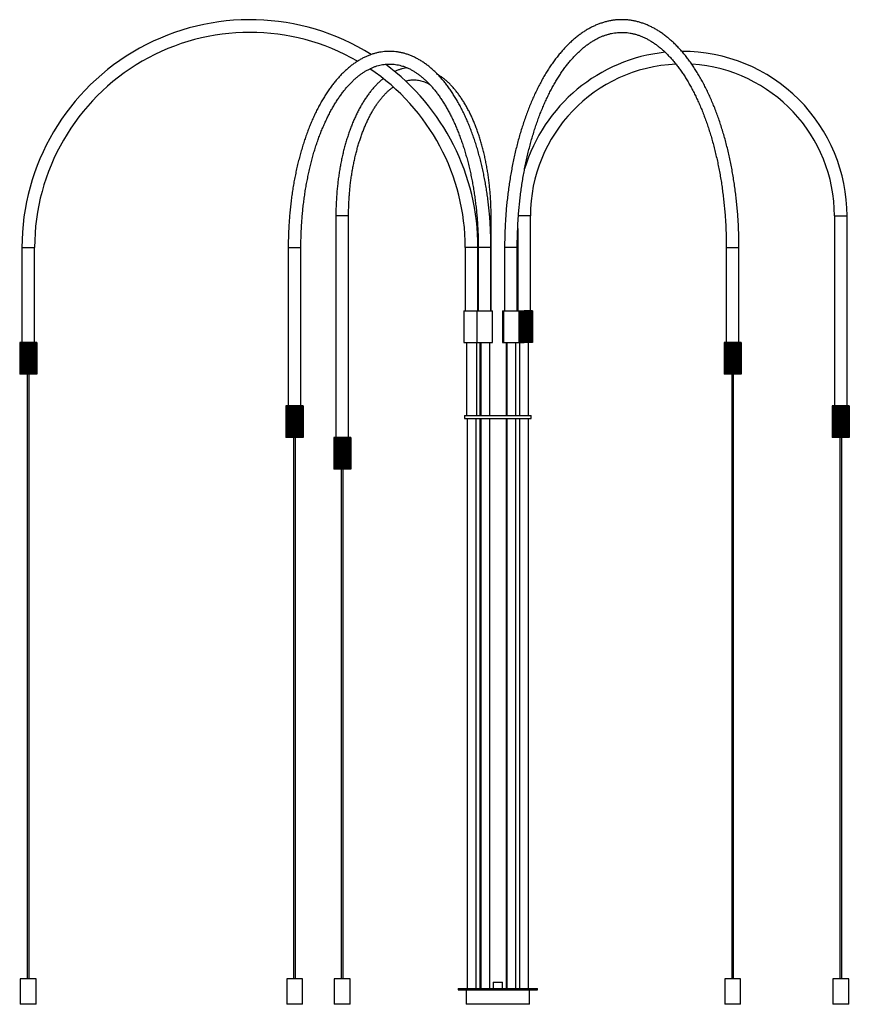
# Paper-space layout '_Izquierda' of a CAD drawing. Header units: millimetres. Extents: x -755 to 555, y -23 to 1532.
import ezdxf

# ---------------------------------------------------------------- set-up
doc = ezdxf.new("R2010")
doc.units = ezdxf.units.MM

psp = doc.layouts.new('_Izquierda')

# ---------------------------------------------------------------- linework, layer by layer
at = {"color": 7, "linetype": 'Continuous', "lineweight": 25}
for p, q in [((-255.7, 1222), (-255.7, 872)), ((-235.7, 872), (-235.7, 1222)), ((-10.7, 1072), (-10.7, 1222)), ((51.4, 1072), (51.4, 1222)), ((531.4, 1222), (531.4, 922)), ((551.4, 922), (551.4, 1222)), ((31.4, 1202.4), (31.4, 1072)), ((-751.4, 1172), (-751.4, 1022)), ((-731.4, 1022), (-731.4, 1172)), ((-330.9, 1172), (-330.9, 922)), ((-310.9, 922), (-310.9, 1172)), ((-51.4, 1172), (-51.4, 1072)), ((-31.4, 1072), (-31.4, 1172)), ((-30.9, 1172), (-30.9, 1072)), ((-10.9, 1072), (-10.9, 1172)), ((10.7, 1172), (10.7, 1072)), ((30.7, 1072), (30.7, 1172)), ((360.7, 1172), (360.7, 1022)), ((380.7, 1022), (380.7, 1172)), ((-53.9, 1072), (-53.9, 1022)), ((-53.9, 1072), (-8.4, 1072)), ((-33.4, 1072), (-33.4, 1022)), ((-8.4, 1022), (-8.4, 1072)), ((7.4, 1072), (7.4, 1022)), ((7.4, 1072), (41.6, 1072)), ((8.9, 1072), (8.9, 1022)), ((33.9, 1022), (33.9, 1072)), ((35, 1072), (35, 1022)), ((36.3, 1072), (36.3, 1022)), ((38.2, 1072), (38.2, 1022)), ((39.5, 1072), (39.5, 1022)), ((41.5, 1072), (41.5, 1022)), ((54.9, 1072), (41.7, 1072)), ((42.9, 1072), (42.9, 1022)), ((44.9, 1072), (44.9, 1022)), ((46.2, 1072), (46.2, 1022)), ((48, 1072), (48, 1022)), ((49.2, 1072), (49.2, 1022)), ((50.8, 1072), (50.8, 1022)), ((51.7, 1072), (51.7, 1022)), ((52.9, 1072), (52.9, 1022)), ((53.6, 1072), (53.6, 1022)), ((54.3, 1072), (54.3, 1022)), ((54.6, 1072), (54.6, 1022)), ((54.9, 1072), (54.9, 1022)), ((-727.9, 1022), (-754.9, 1022)), ((-754.9, 1022), (-754.9, 972)), ((-754.6, 1022), (-754.6, 972)), ((-754.3, 1022), (-754.3, 972)), ((-753.6, 1022), (-753.6, 972)), ((-752.9, 1022), (-752.9, 972)), ((-751.7, 1022), (-751.7, 972)), ((-750.9, 1022), (-750.9, 972)), ((-750.8, 1022), (-750.8, 972)), ((-749.2, 1022), (-749.2, 972)), ((-748.5, 1022), (-748.5, 972)), ((-748, 1022), (-748, 972)), ((-746.2, 1022), (-746.2, 972)), ((-745.8, 1022), (-745.8, 972)), ((-744.9, 1022), (-744.9, 972)), ((-742.9, 1022), (-742.9, 972)), ((-742.7, 1022), (-742.7, 972)), ((-741.6, 972), (-741.6, 1022)), ((-741.5, 1022), (-741.5, 972)), ((-739.5, 1022), (-739.5, 972)), ((-738.5, 972), (-738.5, 1022)), ((-738.2, 1022), (-738.2, 972)), ((-736.3, 1022), (-736.3, 972)), ((-735.5, 972), (-735.5, 1022)), ((-735, 1022), (-735, 972)), ((-733.3, 1022), (-733.3, 972)), ((-733, 972), (-733, 1022)), ((-732.2, 1022), (-732.2, 972)), ((-730.9, 1022), (-730.9, 972)), ((-730, 1022), (-730, 972)), ((-729.1, 1022), (-729.1, 972)), ((-728.5, 1022), (-728.5, 972)), ((-728.1, 1022), (-728.1, 972)), ((-727.9, 1022), (-727.9, 972)), ((-53.9, 1022), (-8.4, 1022)), ((-49.4, 1022), (-49.4, 907)), ((-33.4, 907), (-33.4, 1022)), ((-28.4, 1022), (-28.4, 907)), ((-26.9, 1022), (-26.9, 907)), ((-12.9, 907), (-12.9, 1022)), ((7.4, 1022), (41.6, 1022)), ((12.9, 1022), (12.9, 907)), ((14.4, 1022), (14.4, 907)), ((28.4, 907), (28.4, 1022)), ((34.4, 1022), (34.4, 907)), ((54.9, 1022), (41.7, 1022)), ((48.4, 907), (48.4, 1022)), ((357.2, 1022), (357.2, 972)), ((384.2, 1022), (357.2, 1022)), ((357.4, 1022), (357.4, 972)), ((357.8, 1022), (357.8, 972)), ((358.5, 1022), (358.5, 972)), ((359.2, 1022), (359.2, 972)), ((360.4, 1022), (360.4, 972)), ((361.2, 1022), (361.2, 972)), ((361.3, 1022), (361.3, 972)), ((362.9, 1022), (362.9, 972)), ((363.5, 1022), (363.5, 972)), ((364, 1022), (364, 972)), ((365.8, 1022), (365.8, 972)), ((366.3, 1022), (366.3, 972)), ((367.2, 1022), (367.2, 972)), ((369.1, 1022), (369.1, 972)), ((369.3, 1022), (369.3, 972)), ((370.5, 1022), (370.5, 972)), ((370.5, 972), (370.5, 1022)), ((372.5, 1022), (372.5, 972)), ((373.6, 972), (373.6, 1022)), ((373.9, 1022), (373.9, 972)), ((375.8, 1022), (375.8, 972)), ((376.5, 972), (376.5, 1022)), ((377.1, 1022), (377.1, 972)), ((378.8, 1022), (378.8, 972)), ((379.1, 972), (379.1, 1022)), ((379.8, 1022), (379.8, 972)), ((381.2, 1022), (381.2, 972)), ((382, 1022), (382, 972)), ((383, 1022), (383, 972)), ((383.5, 1022), (383.5, 972)), ((384, 1022), (384, 972)), ((384.2, 1022), (384.2, 972)), ((-727.9, 972), (-754.9, 972)), ((-742.9, 972), (-742.9, 17)), ((-739.9, 17), (-739.9, 972)), ((384.2, 972), (357.2, 972)), ((369.2, 972), (369.2, 17)), ((372.2, 17), (372.2, 972)), ((-330.9, 922), (-334.5, 922)), ((-334.5, 922), (-334.5, 872)), ((-334.3, 922), (-334.3, 872)), ((-334.1, 922), (-334.1, 872)), ((-333.5, 922), (-333.5, 872)), ((-332.9, 922), (-332.9, 872)), ((-331.8, 922), (-331.8, 872)), ((-330.9, 922), (-330.9, 872)), ((-311, 922), (-330.9, 922)), ((-330.9, 922), (-330.9, 872)), ((-329.4, 922), (-329.4, 872)), ((-328.7, 922), (-328.7, 872)), ((-328.3, 922), (-328.3, 872)), ((-326.6, 922), (-326.6, 872)), ((-326.1, 922), (-326.1, 872)), ((-325.3, 922), (-325.3, 872)), ((-323.3, 922), (-323.3, 872)), ((-323.1, 922), (-323.1, 872)), ((-321.9, 922), (-321.9, 872)), ((-319.9, 922), (-319.9, 872)), ((-318.8, 872), (-318.8, 922)), ((-318.5, 922), (-318.5, 872)), ((-316.6, 922), (-316.6, 872)), ((-315.8, 872), (-315.8, 922)), ((-315.3, 922), (-315.3, 872)), ((-313.6, 922), (-313.6, 872)), ((-313.1, 872), (-313.1, 922)), ((-312.4, 922), (-312.4, 872)), ((-311, 922), (-311, 872)), ((-311, 872), (-311, 922)), ((-307.4, 922), (-311, 922)), ((-310.1, 922), (-310.1, 872)), ((-309, 922), (-309, 872)), ((-308.4, 922), (-308.4, 872)), ((-307.8, 922), (-307.8, 872)), ((-307.5, 922), (-307.5, 872)), ((-307.4, 922), (-307.4, 872)), ((531.1, 922), (527.9, 922)), ((527.9, 922), (527.9, 872)), ((528.1, 922), (528.1, 872)), ((528.6, 922), (528.6, 872)), ((529.2, 922), (529.2, 872)), ((530.2, 922), (530.2, 872)), ((531.1, 922), (531.1, 872)), ((551.6, 922), (531.1, 922)), ((531.1, 922), (531.1, 872)), ((532.5, 922), (532.5, 872)), ((533.3, 922), (533.3, 872)), ((533.8, 922), (533.8, 872)), ((535.5, 922), (535.5, 872)), ((536, 922), (536, 872)), ((536.9, 922), (536.9, 872)), ((538.8, 922), (538.8, 872)), ((539.1, 922), (539.1, 872)), ((540.4, 922), (540.4, 872)), ((542.4, 922), (542.4, 872)), ((543.6, 872), (543.6, 922)), ((543.9, 922), (543.9, 872)), ((545.8, 922), (545.8, 872)), ((546.7, 872), (546.7, 922)), ((547.3, 922), (547.3, 872)), ((549, 922), (549, 872)), ((549.5, 872), (549.5, 922)), ((550.2, 922), (550.2, 872)), ((551.6, 922), (551.6, 872)), ((551.7, 872), (551.7, 922)), ((554.9, 922), (551.7, 922)), ((552.6, 922), (552.6, 872)), ((553.6, 922), (553.6, 872)), ((554.2, 922), (554.2, 872)), ((554.7, 922), (554.7, 872)), ((554.9, 922), (554.9, 872)), ((-52.5, 907), (-52.5, 902)), ((-52.5, 907), (52.5, 907)), ((-52.5, 902), (52.5, 902)), ((-48.4, 902), (-48.4, 2)), ((-34.4, 2), (-34.4, 902)), ((-28.4, 902), (-28.4, 2)), ((-26.9, 902), (-26.9, 2)), ((-12.9, 2), (-12.9, 902)), ((12.9, 902), (12.9, 2)), ((14.4, 902), (14.4, 2)), ((28.4, 2), (28.4, 902)), ((34.4, 902), (34.4, 2)), ((48.4, 2), (48.4, 902)), ((52.5, 902), (52.5, 907)), ((-330.9, 872), (-334.5, 872)), ((-311, 872), (-330.9, 872)), ((-322.4, 872), (-322.4, 17)), ((-319.4, 17), (-319.4, 872)), ((-307.4, 872), (-311, 872)), ((-255.7, 872), (-259.2, 872)), ((-259.2, 872), (-259.2, 822)), ((-259.1, 872), (-259.1, 822)), ((-258.8, 872), (-258.8, 822)), ((-258.2, 872), (-258.2, 822)), ((-257.6, 872), (-257.6, 822)), ((-256.6, 872), (-256.6, 822)), ((-255.7, 872), (-255.7, 822)), ((-235.7, 872), (-255.7, 872)), ((-255.7, 872), (-255.7, 822)), ((-254.2, 872), (-254.2, 822)), ((-253.5, 872), (-253.5, 822)), ((-253.1, 872), (-253.1, 822)), ((-251.3, 872), (-251.3, 822)), ((-250.8, 872), (-250.8, 822)), ((-250, 872), (-250, 822)), ((-248.1, 872), (-248.1, 822)), ((-247.8, 872), (-247.8, 822)), ((-246.7, 872), (-246.7, 822)), ((-244.7, 872), (-244.7, 822)), ((-243.6, 822), (-243.6, 872)), ((-243.3, 872), (-243.3, 822)), ((-241.4, 872), (-241.4, 822)), ((-240.6, 822), (-240.6, 872)), ((-240.1, 872), (-240.1, 822)), ((-238.3, 872), (-238.3, 822)), ((-237.9, 822), (-237.9, 872)), ((-237.2, 872), (-237.2, 822)), ((-235.7, 872), (-235.7, 822)), ((-235.7, 822), (-235.7, 872)), ((-232.2, 872), (-235.7, 872)), ((-234.8, 872), (-234.8, 822)), ((-233.8, 872), (-233.8, 822)), ((-233.2, 872), (-233.2, 822)), ((-232.5, 872), (-232.5, 822)), ((-232.3, 872), (-232.3, 822)), ((-232.2, 872), (-232.2, 822)), ((531.1, 872), (527.9, 872)), ((551.6, 872), (531.1, 872)), ((539.9, 872), (539.9, 17)), ((542.9, 17), (542.9, 872)), ((554.9, 872), (551.7, 872)), ((-255.7, 822), (-259.2, 822)), ((-235.7, 822), (-255.7, 822)), ((-247.2, 822), (-247.2, 17)), ((-244.2, 17), (-244.2, 822)), ((-232.2, 822), (-235.7, 822)), ((-753.9, 17), (-753.9, -23)), ((-728.9, 17), (-753.9, 17)), ((-728.9, -23), (-728.9, 17)), ((-333.4, 17), (-333.4, -23)), ((-308.4, 17), (-333.4, 17)), ((-308.4, -23), (-308.4, 17)), ((-258.2, 17), (-258.2, -23)), ((-233.2, 17), (-258.2, 17)), ((-233.2, -23), (-233.2, 17)), ((358.2, 17), (358.2, -23)), ((383.2, 17), (358.2, 17)), ((383.2, -23), (383.2, 17)), ((528.9, 17), (528.9, -23)), ((553.9, 17), (528.9, 17)), ((553.9, -23), (553.9, 17)), ((-62.5, 2), (-62.5, 0)), ((-62.5, 2), (62.5, 2)), ((-62.5, 0), (62.5, 0)), ((-50, 0), (-50, -23)), ((-7.5, 12), (-7.5, 2)), ((-7.5, 12), (7.5, 12)), ((7.5, 2), (7.5, 12)), ((50, -23), (50, 0)), ((62.5, 0), (62.5, 2)), ((-728.9, -23), (-753.9, -23)), ((-308.4, -23), (-333.4, -23)), ((-233.2, -23), (-258.2, -23)), ((50, -23), (-50, -23)), ((383.2, -23), (358.2, -23)), ((553.9, -23), (528.9, -23))]:
    psp.add_line(p, q, dxfattribs=at)
at = {"color": 8, "linetype": 'Continuous', "lineweight": 25}
for p, q in [((-235.7, 1222), (-255.7, 1222)), ((-13, 1222), (-10.7, 1222)), ((51.4, 1222), (32.4, 1222)), ((531.4, 1222), (551.4, 1222)), ((-751.4, 1172), (-731.4, 1172)), ((-330.9, 1172), (-310.9, 1172)), ((-31.4, 1172), (-51.4, 1172)), ((-10.9, 1172), (-30.9, 1172)), ((30.7, 1172), (10.7, 1172)), ((360.7, 1172), (380.7, 1172))]:
    psp.add_line(p, q, dxfattribs=at)
at = {"color": 7, "linetype": 'Continuous', "lineweight": 25}
for centre, radius, start, end in [((-391.4, 1172), 360, 57.9109, 180), ((-391.4, 1172), 340, 60.0284, 180), ((291.4, 1222), 260, 95.984, 163.4099), ((291.4, 1222), 260, 0, 90.18), ((291.4, 1222), 240, 92.4274, 180), ((-391.4, 1172), 340, 0, 56.1853), ((-391.4, 1172), 360, 0, 53.5713), ((291.4, 1222), 240, 0, 86.4055)]:
    psp.add_arc(centre, radius, start, end, dxfattribs=at)
for points, knots in [([(380.7, 1172), (380.7, 1173.9), (380.7, 1179.3), (380.5, 1188.3), (380.2, 1198.9), (379.7, 1209.5), (379.1, 1220.1), (378.3, 1230.6), (377.3, 1241.1), (376.2, 1251.5), (374.9, 1261.8), (373.5, 1272.1), (371.9, 1282.3), (370.2, 1292.4), (368.3, 1302.4), (366.3, 1312.3), (364.1, 1322), (361.8, 1331.6), (359.3, 1341.1), (356.7, 1350.5), (353.9, 1359.7), (351, 1368.7), (348, 1377.6), (344.8, 1386.2), (341.5, 1394.7), (338.1, 1403), (334.5, 1411.1), (330.8, 1419), (327, 1426.7), (323.1, 1434.2), (319, 1441.4), (314.9, 1448.4), (310.6, 1455.2), (306.2, 1461.7), (301.7, 1468), (297.2, 1474), (292.5, 1479.7), (287.7, 1485.2), (282.8, 1490.4), (277.9, 1495.3), (272.8, 1499.9), (267.7, 1504.2), (262.5, 1508.2), (257.3, 1512), (252, 1515.4), (246.6, 1518.5), (241.2, 1521.2), (235.7, 1523.7), (230.3, 1525.9), (224.8, 1527.7), (219.2, 1529.2), (213.7, 1530.4), (208.1, 1531.3), (202.6, 1531.8), (197, 1532), (191.5, 1532), (185.9, 1531.6), (180.4, 1530.9), (174.9, 1529.8), (169.4, 1528.5), (163.9, 1526.8), (158.5, 1524.9), (153, 1522.6), (147.7, 1520), (142.3, 1517.1), (137, 1513.9), (131.8, 1510.3), (126.6, 1506.5), (121.5, 1502.4), (116.4, 1498), (111.4, 1493.2), (106.5, 1488.2), (101.7, 1482.9), (97, 1477.4), (92.3, 1471.5), (87.8, 1465.4), (83.3, 1459.1), (79, 1452.5), (74.8, 1445.6), (70.7, 1438.5), (66.7, 1431.2), (62.8, 1423.6), (59, 1415.8), (55.4, 1407.9), (51.9, 1399.7), (48.5, 1391.3), (45.3, 1382.7), (42.1, 1374), (39.2, 1365), (36.3, 1355.9), (33.6, 1346.7), (31, 1337.3), (28.6, 1327.7), (26.4, 1318), (24.2, 1308.2), (22.3, 1298.3), (20.4, 1288.3), (18.8, 1278.1), (17.3, 1267.9), (15.9, 1257.6), (14.7, 1247.2), (13.6, 1236.8), (12.7, 1226.3), (12, 1215.7), (11.4, 1205.1), (11, 1194.5), (10.8, 1184.1), (10.7, 1176.6), (10.7, 1172.6), (10.7, 1172)], [0, 0, 0, 0, 0.005005, 0.014498, 0.023991, 0.033485, 0.042979, 0.052474, 0.061969, 0.071466, 0.080964, 0.090463, 0.099964, 0.109466, 0.118971, 0.128477, 0.137986, 0.147497, 0.157011, 0.166528, 0.176048, 0.185572, 0.195098, 0.204628, 0.214162, 0.2237, 0.233242, 0.242787, 0.252337, 0.26189, 0.271447, 0.281007, 0.29057, 0.300135, 0.309702, 0.319268, 0.328833, 0.338393, 0.347948, 0.357495, 0.367031, 0.376551, 0.386054, 0.395535, 0.40499, 0.414417, 0.423811, 0.433171, 0.442496, 0.451785, 0.46104, 0.470263, 0.479458, 0.488631, 0.497788, 0.506937, 0.516083, 0.525233, 0.534394, 0.543574, 0.552776, 0.562008, 0.571271, 0.580568, 0.5899, 0.599267, 0.608666, 0.618095, 0.627551, 0.637031, 0.646532, 0.656049, 0.665579, 0.67512, 0.684668, 0.694222, 0.703778, 0.713336, 0.722894, 0.732451, 0.742005, 0.751557, 0.761106, 0.770652, 0.780194, 0.789733, 0.799268, 0.808799, 0.818327, 0.827851, 0.837373, 0.846891, 0.856406, 0.865919, 0.875429, 0.884936, 0.894442, 0.903945, 0.913447, 0.922947, 0.932445, 0.941942, 0.951438, 0.960933, 0.970428, 0.979922, 0.989415, 0.998409, 1, 1, 1, 1]), ([(30.7, 1172), (30.7, 1173.8), (30.7, 1179.1), (30.8, 1187.8), (31.2, 1198.2), (31.6, 1208.5), (32.3, 1218.8), (33, 1229.1), (34, 1239.3), (35.1, 1249.5), (36.3, 1259.5), (37.7, 1269.5), (39.2, 1279.4), (40.9, 1289.2), (42.8, 1298.9), (44.7, 1308.5), (46.9, 1317.9), (49.1, 1327.2), (51.5, 1336.3), (54, 1345.3), (56.7, 1354.2), (59.5, 1362.8), (62.4, 1371.3), (65.4, 1379.6), (68.6, 1387.7), (71.9, 1395.6), (75.2, 1403.3), (78.7, 1410.7), (82.3, 1418), (86, 1425), (89.8, 1431.7), (93.7, 1438.2), (97.7, 1444.5), (101.7, 1450.5), (105.9, 1456.3), (110.1, 1461.8), (114.4, 1467), (118.7, 1472), (123.1, 1476.6), (127.6, 1481), (132.1, 1485.1), (136.6, 1489), (141.2, 1492.5), (145.9, 1495.8), (150.6, 1498.7), (155.3, 1501.4), (160, 1503.8), (164.8, 1505.9), (169.6, 1507.6), (174.5, 1509.1), (179.3, 1510.3), (184.2, 1511.2), (189.1, 1511.8), (194, 1512), (199, 1512), (203.9, 1511.6), (208.9, 1510.9), (213.8, 1509.9), (218.7, 1508.6), (223.6, 1507), (228.4, 1505.1), (233.3, 1502.9), (238, 1500.3), (242.8, 1497.5), (247.5, 1494.4), (252.1, 1491), (256.7, 1487.3), (261.3, 1483.4), (265.8, 1479.1), (270.2, 1474.6), (274.6, 1469.8), (279, 1464.7), (283.2, 1459.3), (287.4, 1453.7), (291.5, 1447.8), (295.5, 1441.7), (299.4, 1435.3), (303.3, 1428.7), (307, 1421.8), (310.7, 1414.7), (314.2, 1407.3), (317.7, 1399.8), (321, 1392), (324.2, 1384), (327.3, 1375.8), (330.3, 1367.5), (333.2, 1358.9), (335.9, 1350.2), (338.5, 1341.3), (341, 1332.2), (343.3, 1323), (345.5, 1313.6), (347.6, 1304.1), (349.5, 1294.5), (351.2, 1284.8), (352.9, 1274.9), (354.3, 1265), (355.6, 1255), (356.8, 1244.9), (357.8, 1234.7), (358.7, 1224.5), (359.4, 1214.2), (360, 1203.9), (360.4, 1193.5), (360.6, 1183.3), (360.7, 1176.2), (360.7, 1172.4), (360.7, 1172)], [0, 0, 0, 0, 0.005058, 0.014687, 0.024315, 0.033944, 0.043571, 0.053198, 0.062824, 0.072449, 0.082073, 0.091695, 0.101315, 0.110933, 0.12055, 0.130164, 0.139775, 0.149384, 0.15899, 0.168593, 0.178193, 0.187789, 0.197381, 0.20697, 0.216554, 0.226134, 0.23571, 0.245282, 0.25485, 0.264413, 0.273972, 0.283527, 0.29308, 0.302629, 0.312176, 0.321723, 0.33127, 0.340818, 0.35037, 0.359928, 0.369495, 0.379074, 0.38867, 0.398287, 0.40793, 0.417605, 0.427317, 0.437073, 0.446877, 0.456732, 0.466641, 0.476601, 0.486608, 0.496652, 0.506722, 0.516799, 0.526863, 0.536899, 0.546894, 0.556842, 0.566737, 0.576579, 0.586371, 0.596117, 0.605822, 0.615492, 0.625132, 0.634748, 0.644346, 0.653928, 0.6635, 0.673063, 0.682622, 0.692178, 0.701732, 0.711287, 0.720842, 0.7304, 0.73996, 0.749524, 0.759091, 0.768662, 0.778237, 0.787816, 0.7974, 0.806986, 0.816577, 0.826172, 0.83577, 0.845371, 0.854976, 0.864583, 0.874193, 0.883806, 0.893421, 0.903039, 0.912658, 0.922279, 0.931902, 0.941526, 0.951152, 0.960778, 0.970405, 0.980033, 0.989662, 0.998784, 1, 1, 1, 1]), ([(-10.9, 1172), (-10.9, 1173.7), (-11, 1178.8), (-11.1, 1187.1), (-11.4, 1196.9), (-11.9, 1206.8), (-12.5, 1216.6), (-13.3, 1226.3), (-14.3, 1236), (-15.4, 1245.7), (-16.7, 1255.2), (-18.1, 1264.7), (-19.7, 1274.1), (-21.4, 1283.4), (-23.3, 1292.5), (-25.3, 1301.6), (-27.5, 1310.5), (-29.8, 1319.3), (-32.3, 1327.9), (-34.9, 1336.4), (-37.7, 1344.7), (-40.6, 1352.9), (-43.6, 1360.8), (-46.7, 1368.6), (-50, 1376.2), (-53.4, 1383.6), (-57, 1390.7), (-60.6, 1397.7), (-64.4, 1404.4), (-68.3, 1410.9), (-72.3, 1417.1), (-76.4, 1423.1), (-80.6, 1428.9), (-84.9, 1434.3), (-89.4, 1439.5), (-93.9, 1444.5), (-98.5, 1449.1), (-103.2, 1453.5), (-107.9, 1457.6), (-112.8, 1461.3), (-117.7, 1464.8), (-122.7, 1468), (-127.7, 1470.8), (-132.7, 1473.3), (-137.8, 1475.5), (-143, 1477.4), (-148.1, 1479), (-153.3, 1480.2), (-158.5, 1481.1), (-163.7, 1481.7), (-168.9, 1482), (-174, 1482), (-179.2, 1481.6), (-184.4, 1481), (-189.5, 1480), (-194.7, 1478.7), (-199.8, 1477.1), (-204.8, 1475.2), (-209.9, 1473), (-214.9, 1470.4), (-219.9, 1467.6), (-224.8, 1464.4), (-229.6, 1460.9), (-234.4, 1457.2), (-239.2, 1453.1), (-243.8, 1448.7), (-248.4, 1444.1), (-252.9, 1439.1), (-257.3, 1433.9), (-261.6, 1428.4), (-265.8, 1422.7), (-269.9, 1416.7), (-273.9, 1410.4), (-277.8, 1403.9), (-281.5, 1397.2), (-285.2, 1390.2), (-288.7, 1383), (-292.1, 1375.6), (-295.4, 1368), (-298.5, 1360.3), (-301.5, 1352.3), (-304.4, 1344.1), (-307.1, 1335.8), (-309.7, 1327.3), (-312.2, 1318.6), (-314.5, 1309.8), (-316.7, 1300.9), (-318.7, 1291.8), (-320.6, 1282.6), (-322.3, 1273.4), (-323.9, 1264), (-325.3, 1254.5), (-326.5, 1244.9), (-327.6, 1235.3), (-328.6, 1225.6), (-329.4, 1215.8), (-330, 1206), (-330.5, 1196.2), (-330.8, 1186.3), (-330.9, 1178.2), (-330.9, 1173.5), (-330.9, 1172)], [0, 0, 0, 0, 0.0054004, 0.0156411, 0.0258823, 0.036124, 0.0463664, 0.0566098, 0.0668544, 0.0771005, 0.0873483, 0.0975982, 0.1078503, 0.118105, 0.1283625, 0.1386231, 0.1488871, 0.1591548, 0.1694265, 0.1797024, 0.1899827, 0.2002678, 0.2105579, 0.2208531, 0.2311535, 0.2414593, 0.2517704, 0.2620867, 0.2724078, 0.2827332, 0.2930624, 0.3033941, 0.3137271, 0.3240589, 0.3343871, 0.3447088, 0.3550203, 0.3653176, 0.375596, 0.3858505, 0.3960758, 0.4062666, 0.4164182, 0.4265264, 0.4365886, 0.4466036, 0.4565721, 0.4664969, 0.4763829, 0.486237, 0.4960675, 0.5058842, 0.515697, 0.5255133, 0.5353433, 0.5451965, 0.555081, 0.5650034, 0.5749682, 0.5849782, 0.595034, 0.6051343, 0.6152767, 0.6254571, 0.6356712, 0.6459137, 0.6561799, 0.6664647, 0.6767637, 0.687073, 0.6973891, 0.7077091, 0.7180308, 0.7283516, 0.7386703, 0.7489858, 0.7592975, 0.7696049, 0.7799076, 0.7902055, 0.8004985, 0.8107868, 0.8210703, 0.8313494, 0.8416241, 0.8518948, 0.8621616, 0.8724249, 0.8826848, 0.8929417, 0.9031959, 0.9134476, 0.923697, 0.9339445, 0.9441903, 0.9544346, 0.9646778, 0.97492, 0.9851615, 0.9954027, 1, 1, 1, 1]), ([(-310.9, 1172), (-310.9, 1173.7), (-310.9, 1178.6), (-310.8, 1186.6), (-310.5, 1196.2), (-310, 1205.7), (-309.4, 1215.3), (-308.6, 1224.7), (-307.7, 1234.1), (-306.6, 1243.4), (-305.3, 1252.7), (-304, 1261.9), (-302.4, 1270.9), (-300.7, 1279.9), (-298.9, 1288.7), (-297, 1297.4), (-294.9, 1306), (-292.6, 1314.4), (-290.3, 1322.7), (-287.8, 1330.8), (-285.1, 1338.7), (-282.4, 1346.4), (-279.5, 1353.9), (-276.5, 1361.3), (-273.4, 1368.4), (-270.2, 1375.3), (-266.9, 1382), (-263.5, 1388.4), (-260, 1394.6), (-256.4, 1400.6), (-252.8, 1406.3), (-249, 1411.8), (-245.2, 1417), (-241.3, 1421.9), (-237.3, 1426.5), (-233.3, 1430.9), (-229.2, 1435), (-225.1, 1438.8), (-220.9, 1442.4), (-216.7, 1445.6), (-212.5, 1448.6), (-208.2, 1451.2), (-203.9, 1453.6), (-199.5, 1455.7), (-195.2, 1457.5), (-190.8, 1459), (-186.3, 1460.2), (-181.9, 1461.1), (-177.4, 1461.7), (-172.9, 1462), (-168.4, 1462), (-163.8, 1461.7), (-159.3, 1461), (-154.8, 1460), (-150.3, 1458.8), (-145.8, 1457.2), (-141.4, 1455.3), (-137, 1453.1), (-132.7, 1450.6), (-128.3, 1447.9), (-124.1, 1444.8), (-119.8, 1441.5), (-115.7, 1437.8), (-111.5, 1433.9), (-107.5, 1429.7), (-103.4, 1425.3), (-99.5, 1420.5), (-95.6, 1415.5), (-91.8, 1410.2), (-88.1, 1404.7), (-84.4, 1398.9), (-80.8, 1392.9), (-77.4, 1386.6), (-74, 1380.1), (-70.7, 1373.4), (-67.5, 1366.4), (-64.5, 1359.2), (-61.5, 1351.8), (-58.7, 1344.2), (-56, 1336.5), (-53.4, 1328.5), (-50.9, 1320.4), (-48.6, 1312.1), (-46.4, 1303.6), (-44.3, 1295), (-42.4, 1286.3), (-40.6, 1277.4), (-39, 1268.4), (-37.5, 1259.3), (-36.2, 1250.1), (-35, 1240.9), (-33.9, 1231.5), (-33.1, 1222.1), (-32.3, 1212.6), (-31.7, 1203.1), (-31.3, 1193.5), (-31, 1184.1), (-30.9, 1176.9), (-30.9, 1173), (-30.9, 1172)], [0, 0, 0, 0, 0.005468, 0.015879, 0.026291, 0.036702, 0.047112, 0.057521, 0.067928, 0.078334, 0.088738, 0.09914, 0.109539, 0.119935, 0.130329, 0.140719, 0.151105, 0.161487, 0.171865, 0.182238, 0.192607, 0.20297, 0.213327, 0.22368, 0.234026, 0.244366, 0.254701, 0.26503, 0.275353, 0.285671, 0.295984, 0.306294, 0.316601, 0.326908, 0.337216, 0.347526, 0.357844, 0.368172, 0.378515, 0.38888, 0.399273, 0.409701, 0.420174, 0.4307, 0.441287, 0.451943, 0.462673, 0.473478, 0.484354, 0.495288, 0.506262, 0.517253, 0.528225, 0.539155, 0.550025, 0.560825, 0.571549, 0.5822, 0.592784, 0.603308, 0.613781, 0.624212, 0.63461, 0.64498, 0.655331, 0.665668, 0.675995, 0.686316, 0.696634, 0.706952, 0.71727, 0.72759, 0.737914, 0.748243, 0.758576, 0.768914, 0.779258, 0.789607, 0.799962, 0.810322, 0.820688, 0.831058, 0.841433, 0.851812, 0.862196, 0.872583, 0.882974, 0.893368, 0.903766, 0.914166, 0.924568, 0.934973, 0.945379, 0.955787, 0.966196, 0.976607, 0.987018, 0.996882, 1, 1, 1, 1]), ([(-143.6, 1456.2), (-144.7, 1456), (-147.3, 1455.6), (-151.4, 1454.5), (-155.9, 1453.1), (-159.8, 1451.6), (-162.1, 1450.5), (-163, 1450.1)], [0, 0, 0, 0, 0.168974, 0.399326, 0.630645, 0.863195, 1, 1, 1, 1]), ([(-180.9, 1438.9), (-181.3, 1438.6), (-183.1, 1437.2), (-186.3, 1434.5), (-190.3, 1430.6), (-194.3, 1426.4), (-198.3, 1422), (-202.1, 1417.3), (-205.8, 1412.3), (-209.4, 1407), (-212.9, 1401.5), (-216.3, 1395.8), (-219.5, 1389.8), (-222.7, 1383.6), (-225.7, 1377.2), (-228.6, 1370.6), (-231.3, 1363.8), (-233.9, 1356.8), (-236.4, 1349.6), (-238.8, 1342.3), (-241, 1334.8), (-243, 1327.2), (-244.9, 1319.4), (-246.7, 1311.5), (-248.3, 1303.5), (-249.7, 1295.3), (-251, 1287.1), (-252.2, 1278.8), (-253.1, 1270.4), (-254, 1262), (-254.6, 1253.5), (-255.1, 1244.9), (-255.5, 1236.4), (-255.7, 1228.7), (-255.7, 1223.9), (-255.7, 1222)], [0, 0, 0, 0, 0.00852, 0.039539, 0.070693, 0.101956, 0.133303, 0.164713, 0.196164, 0.22764, 0.259128, 0.290614, 0.322091, 0.353553, 0.384997, 0.41642, 0.447822, 0.479201, 0.510559, 0.541895, 0.573211, 0.604507, 0.635786, 0.667047, 0.698294, 0.729527, 0.760747, 0.791957, 0.823157, 0.854349, 0.885534, 0.916714, 0.947891, 0.979064, 1, 1, 1, 1]), ([(-145.9, 1435.2), (-145.3, 1435.4), (-143.5, 1435.9), (-140.4, 1436.5), (-136.6, 1436.9), (-132.8, 1437), (-129, 1436.9), (-125.2, 1436.4), (-121.4, 1435.5), (-117.6, 1434.4), (-113.8, 1433), (-110.5, 1431.5), (-108.4, 1430.3), (-107.6, 1429.8)], [0, 0, 0, 0, 0.046681, 0.144496, 0.243387, 0.343156, 0.443446, 0.543685, 0.643338, 0.742064, 0.839688, 0.936189, 1, 1, 1, 1]), ([(-10.7, 1222), (-10.7, 1223.5), (-10.7, 1227.9), (-10.8, 1235.1), (-11.2, 1243.7), (-11.7, 1252.2), (-12.3, 1260.7), (-13.1, 1269.2), (-14.1, 1277.6), (-15.2, 1285.9), (-16.5, 1294.1), (-17.9, 1302.3), (-19.5, 1310.3), (-21.2, 1318.2), (-23.1, 1326), (-25.1, 1333.7), (-27.3, 1341.2), (-29.6, 1348.6), (-32.1, 1355.7), (-34.6, 1362.8), (-37.4, 1369.6), (-40.2, 1376.2), (-43.2, 1382.7), (-46.3, 1388.9), (-49.6, 1394.9), (-53, 1400.7), (-56.4, 1406.2), (-60, 1411.5), (-63.8, 1416.6), (-67.6, 1421.3), (-71.5, 1425.9), (-75.5, 1430.1), (-79.6, 1434), (-83.8, 1437.7), (-88.1, 1441), (-91.9, 1443.7), (-94.2, 1445.2), (-95.1, 1445.7)], [0, 0, 0, 0, 0.015384, 0.044536, 0.073691, 0.102849, 0.13201, 0.161176, 0.190348, 0.219528, 0.248716, 0.277915, 0.307125, 0.336349, 0.365586, 0.39484, 0.42411, 0.4534, 0.482709, 0.512039, 0.541391, 0.570766, 0.600164, 0.629586, 0.659029, 0.688493, 0.717974, 0.747467, 0.776967, 0.806461, 0.835936, 0.865377, 0.894765, 0.924078, 0.953292, 0.982382, 1, 1, 1, 1]), ([(-235.7, 1222), (-235.7, 1223.4), (-235.7, 1227.6), (-235.5, 1234.6), (-235.2, 1242.8), (-234.8, 1251.1), (-234.1, 1259.2), (-233.4, 1267.3), (-232.4, 1275.4), (-231.4, 1283.3), (-230.1, 1291.2), (-228.8, 1299), (-227.2, 1306.6), (-225.6, 1314.1), (-223.8, 1321.5), (-221.9, 1328.8), (-219.8, 1335.8), (-217.6, 1342.7), (-215.3, 1349.5), (-212.9, 1356), (-210.4, 1362.3), (-207.7, 1368.4), (-205, 1374.3), (-202.1, 1380), (-199.2, 1385.4), (-196.1, 1390.6), (-193, 1395.5), (-189.8, 1400.2), (-186.6, 1404.6), (-183.3, 1408.7), (-179.9, 1412.6), (-176.5, 1416.2), (-173, 1419.5), (-169.5, 1422.5), (-166.9, 1424.6), (-165.5, 1425.6), (-165.2, 1425.7)], [0, 0, 0, 0, 0.016137, 0.046887, 0.077636, 0.108383, 0.139125, 0.16986, 0.200589, 0.231309, 0.262018, 0.292716, 0.3234, 0.354069, 0.384722, 0.415356, 0.44597, 0.476563, 0.507133, 0.537679, 0.568199, 0.598693, 0.629159, 0.659598, 0.69001, 0.720396, 0.750759, 0.781103, 0.811435, 0.841761, 0.87209, 0.902435, 0.932815, 0.963251, 0.993774, 1, 1, 1, 1])]:
    psp.add_open_spline(points, degree=3, knots=knots, dxfattribs=at)

doc.saveas('drawing.dxf')
